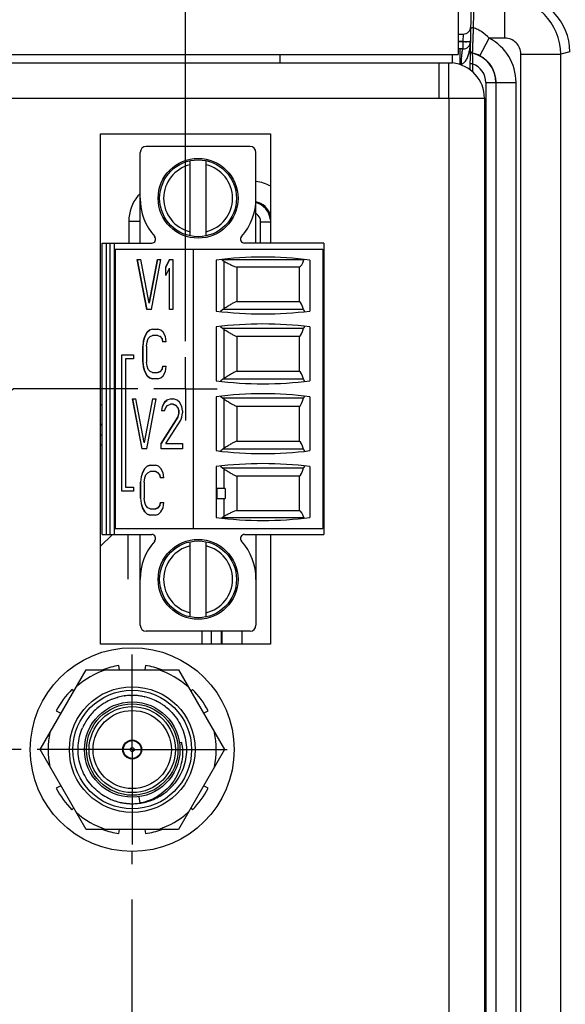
# Model space of a CAD drawing. Header units: inches. Extents: x 0 to 34, y 0 to 22.
# Tile 16 of 41: x 10.5 to 12.7, y 11 to 14.9. Entities that reach past the tile are written whole.
import ezdxf

# ---------------------------------------------------------------- set-up
doc = ezdxf.new("R2010")
doc.units = ezdxf.units.IN
doc.header["$LTSCALE"] = 1.87
doc.header["$MEASUREMENT"] = 0
doc.linetypes.add('CENTER', pattern=[0.6, 0.375, -0.075, 0.075, -0.075])
doc.layers.get('0').update_dxf_attribs({"linetype": 'CONTINUOUS'})
for name, color, linetype in [('02___PRT_ALL_AXES', 7, 'CONTINUOUS'), ('BLUE_GOO', 7, 'CONTINUOUS'), ('DATUMCURVES', 7, 'CONTINUOUS'), ('DIMENSIONS', 7, 'CONTINUOUS')]:
    doc.layers.add(name, color=color, linetype=linetype)
doc.styles.get("Standard").update_dxf_attribs({"font": 'txt', "width": 0.8})
doc.dimstyles.new('DIMSTYLE_1', dxfattribs={"dimtxt": 0.125, "dimasz": 0.18, "dimexe": 0.125, "dimexo": 0.0625, "dimgap": 0.03125, "dimtad": 0, "dimtih": 1, "dimtoh": 1, "dimlfac": 0.5, "dimzin": 4, "dimdsep": 46, "dimtxsty": 'STANDARD', "dimblk": '_FILLED', "dimblk1": '_FILLED', "dimblk2": '_FILLED', "dimcen": 0.09, "dimadec": 0, "dimazin": 0, "dimtp": 0.01, "dimtm": 0.01, "dimtfac": 1, "dimtofl": 0, "dimtmove": 0, "dimatfit": 3, "dimldrblk": '_FILLED', "dimfxl": 1, "dimtolj": 1, "dimtzin": 4, "dimarcsym": 0})

# ---------------------------------------------------------------- blocks, each defined once
blk = doc.blocks.new('*D22')
at = {"layer": 'DIMENSIONS', "color": 2, "linetype": 'CONTINUOUS'}
blk.add_line((10.5306, 12.0439), (3.5815, 12.0439), dxfattribs=at)
at = {"layer": 'DIMENSIONS', "color": 2, "linetype": 'CONTINUOUS', "insert": (3.519, 12.1064), "char_height": 0.125, "width": 1.125, "attachment_point": 3, "line_spacing_factor": 0.9}
blk.add_mtext('1.97{\\Ftxt.shx;\\W1.000000;\\H0.125000; }[50.2]', dxfattribs=at)
blk = doc.blocks.new('_FILLED')
at = {"color": 0, "linetype": 'BYBLOCK'}
blk.add_solid([(0, 0), (-1, 0.174), (-1, -0.174)], dxfattribs=at)
blk = doc.blocks.new('*D26')
at = {"layer": 'DIMENSIONS', "color": 2, "linetype": 'CONTINUOUS'}
for p, q in [((10.4998, 13.4675), (10.3296, 13.3218)), ((10.9908, 13.4675), (10.4998, 13.4675)), ((10.3296, 13.3218), (3.5815, 13.3218))]:
    blk.add_line(p, q, dxfattribs=at)
at = {"layer": 'DIMENSIONS', "color": 2, "linetype": 'CONTINUOUS', "insert": (3.519, 13.3843), "char_height": 0.125, "width": 1.125, "attachment_point": 3, "line_spacing_factor": 0.9}
blk.add_mtext('2.69{\\Ftxt.shx;\\W1.000000;\\H0.125000; }[68.2]', dxfattribs=at)
blk = doc.blocks.new('*D40')
at = {"layer": 'DIMENSIONS', "color": 2, "linetype": 'CONTINUOUS'}
blk.add_line((11.1785, 13.6552), (11.1785, 15.721), dxfattribs=at)
at = {"layer": 'DIMENSIONS', "color": 2, "linetype": 'CONTINUOUS', "insert": (11.116, 15.7835), "char_height": 0.125, "width": 1.125, "attachment_point": 1, "rotation": 90, "line_spacing_factor": 0.9}
blk.add_mtext('3.39{\\Ftxt.shx;\\W1.000000;\\H0.125000; }[86.2]', dxfattribs=at)

msp = doc.modelspace()

# ---------------------------------------------------------------- linework, layer by layer
at = {"color": 7, "linetype": 'CONTINUOUS'}
for p, q in [((12.2535, 15.0035), (12.2535, 14.7875)), ((12.3056, 15.0237), (12.3004, 14.7263)), ((12.3151, 15.0095), (12.3132, 14.8923)), ((12.4378, 14.852), (12.4378, 15.0095)), ((12.2535, 14.8681), (12.2734, 14.8681)), ((12.2734, 14.8681), (12.2724, 14.8392)), ((12.3397, 14.7821), (12.376, 14.852)), ((12.4378, 14.852), (12.376, 14.852)), ((12.2724, 14.8392), (12.2535, 14.8392)), ((12.2535, 14.8381), (12.2723, 14.8381)), ((12.2723, 14.8091), (12.2535, 14.8091)), ((12.2614, 14.7502), (12.2614, 14.8091)), ((12.2724, 14.8392), (12.2723, 14.8381)), ((12.2723, 14.8381), (12.2723, 14.8091)), ((6.5935, 14.7875), (12.2535, 14.7875)), ((12.3096, 14.7929), (12.3096, 14.7921)), ((12.5008, 9.162), (12.5008, 14.789)), ((12.5008, 14.789), (12.6583, 14.789)), ((12.6945, 14.798), (12.6583, 14.789)), ((12.6583, 8.9331), (12.6583, 14.789)), ((12.2614, 14.7502), (12.2613, 14.7463)), ((12.3108, 14.7508), (12.3008, 14.751)), ((12.3108, 14.7508), (12.3102, 14.7184)), ((12.3631, 14.6767), (12.3631, 9.1293)), ((12.3631, 14.6767), (12.4025, 14.6767)), ((12.4025, 14.6767), (12.4025, 9.1687)), ((12.4033, 9.1679), (12.4033, 14.6774)), ((12.4033, 14.6774), (12.482, 14.6774)), ((12.482, 9.1647), (12.482, 14.6774)), ((11.4327, 14.4245), (11.0232, 14.4245)), ((10.9996, 14.0426), (10.9996, 14.4009)), ((11.4563, 14.0426), (11.4563, 14.4009)), ((11.1965, 14.0715), (11.1965, 14.368)), ((11.2594, 14.0715), (11.2594, 14.368)), ((10.9547, 14.1295), (10.9547, 14.0426)), ((10.9547, 14.1295), (10.9996, 14.1295)), ((11.4747, 14.0426), (11.4747, 14.1267)), ((11.4747, 14.1267), (11.5141, 14.1267)), ((10.85, 12.893), (10.85, 14.0426)), ((10.85, 14.0426), (11.0448, 14.0426)), ((10.8657, 14.0426), (10.8657, 12.893)), ((10.8815, 12.893), (10.8815, 14.0426)), ((10.8972, 14.0426), (10.8972, 12.893)), ((11.724, 14.0426), (11.4111, 14.0426)), ((11.724, 14.0426), (11.724, 12.893)), ((10.9012, 14.019), (10.9012, 12.9166)), ((10.9012, 14.019), (11.7201, 14.019)), ((11.2083, 14.019), (11.2083, 12.9166)), ((11.7201, 14.019), (11.7201, 12.9166)), ((10.9875, 13.9777), (11.0251, 13.7809)), ((10.9875, 13.9777), (11.0016, 13.9777)), ((11.0256, 13.7809), (10.9879, 13.9777)), ((11.0345, 13.806), (11.0016, 13.9777)), ((11.0675, 13.9777), (11.0345, 13.806)), ((11.035, 13.806), (11.068, 13.9777)), ((11.044, 13.7809), (11.0816, 13.9777)), ((11.0675, 13.9777), (11.0816, 13.9777)), ((11.1146, 13.9777), (11.1004, 13.9484)), ((11.1009, 13.9484), (11.115, 13.9777)), ((11.1146, 13.9777), (11.1287, 13.9777)), ((11.1287, 13.9777), (11.1287, 13.7809)), ((11.2988, 13.9757), (11.2988, 13.7749)), ((11.645, 13.9764), (11.3228, 13.9764)), ((11.3313, 13.7846), (11.3313, 13.9708)), ((11.6689, 13.9757), (11.6689, 13.7749)), ((11.1004, 13.9149), (11.1004, 13.9484)), ((11.1009, 13.9484), (11.1004, 13.9484)), ((11.1004, 13.9149), (11.1146, 13.9442)), ((11.1009, 13.9159), (11.1009, 13.9484)), ((11.1146, 13.7809), (11.1146, 13.9442)), ((11.115, 13.9442), (11.1146, 13.9442)), ((11.115, 13.7809), (11.115, 13.9442)), ((11.3813, 13.9484), (11.3813, 13.813)), ((11.6269, 13.9484), (11.3813, 13.9484)), ((11.6269, 13.9484), (11.6269, 13.813)), ((11.035, 13.806), (11.0345, 13.806)), ((11.3813, 13.813), (11.6269, 13.813)), ((11.044, 13.7809), (11.0251, 13.7809)), ((11.1287, 13.7809), (11.1146, 13.7809)), ((11.3261, 13.7809), (11.3165, 13.773)), ((11.6442, 13.7809), (11.3261, 13.7809)), ((11.0268, 13.6909), (11.0174, 13.6742)), ((11.0179, 13.6742), (11.0273, 13.6909)), ((11.0363, 13.6993), (11.0268, 13.6909)), ((11.0273, 13.6909), (11.0268, 13.6909)), ((11.0273, 13.6909), (11.0367, 13.6993)), ((11.048, 13.7035), (11.0363, 13.6993)), ((11.0367, 13.6993), (11.0363, 13.6993)), ((11.048, 13.7035), (11.0692, 13.7035)), ((11.081, 13.6993), (11.0692, 13.7035)), ((11.0904, 13.6909), (11.081, 13.6993)), ((11.0998, 13.6742), (11.0904, 13.6909)), ((11.2988, 13.7119), (11.2988, 13.4993)), ((11.3165, 13.7138), (11.3261, 13.7059)), ((11.6442, 13.7059), (11.3261, 13.7059)), ((11.3313, 13.509), (11.3313, 13.7021)), ((11.6689, 13.7119), (11.6689, 13.4993)), ((11.0127, 13.6574), (11.0104, 13.6365)), ((11.0108, 13.6365), (11.0132, 13.6574)), ((11.0174, 13.6742), (11.0127, 13.6574)), ((11.0132, 13.6574), (11.0127, 13.6574)), ((11.0132, 13.6574), (11.0179, 13.6742)), ((11.0179, 13.6742), (11.0174, 13.6742)), ((11.0245, 13.6365), (11.0268, 13.6532)), ((11.0268, 13.6532), (11.0316, 13.6658)), ((11.0316, 13.6658), (11.0386, 13.6742)), ((11.0386, 13.6742), (11.048, 13.6783)), ((11.0697, 13.6783), (11.048, 13.6783)), ((11.0692, 13.6783), (11.0786, 13.6742)), ((11.0786, 13.6742), (11.0857, 13.6658)), ((11.0791, 13.6742), (11.0786, 13.6742)), ((11.0861, 13.6658), (11.0791, 13.6742)), ((11.0857, 13.6658), (11.088, 13.6532)), ((11.0861, 13.6658), (11.0857, 13.6658)), ((11.0885, 13.6532), (11.0861, 13.6658)), ((11.1021, 13.6532), (11.088, 13.6532)), ((11.1021, 13.6532), (11.0998, 13.6742)), ((11.3813, 13.6738), (11.3813, 13.5374)), ((11.6269, 13.6738), (11.3813, 13.6738)), ((11.6269, 13.6738), (11.6269, 13.5374)), ((11.0104, 13.5736), (11.0104, 13.6365)), ((11.0108, 13.6365), (11.0104, 13.6365)), ((11.0108, 13.5736), (11.0108, 13.6365)), ((11.0245, 13.6365), (11.0245, 13.5736)), ((10.9268, 13.0642), (10.9268, 13.6015)), ((10.9268, 13.6015), (10.9737, 13.6015)), ((10.9273, 13.0642), (10.9273, 13.6015)), ((10.9419, 13.5858), (10.9419, 13.0799)), ((10.9737, 13.5858), (10.9419, 13.5858)), ((10.9737, 13.6015), (10.9737, 13.5858)), ((11.0104, 13.5736), (11.0127, 13.5527)), ((11.0108, 13.5736), (11.0104, 13.5736)), ((11.0132, 13.5527), (11.0108, 13.5736)), ((11.0268, 13.5569), (11.0245, 13.5736)), ((11.0127, 13.5527), (11.0174, 13.5359)), ((11.0132, 13.5527), (11.0127, 13.5527)), ((11.0179, 13.5359), (11.0132, 13.5527)), ((11.0174, 13.5359), (11.0268, 13.5192)), ((11.0179, 13.5359), (11.0174, 13.5359)), ((11.0273, 13.5192), (11.0179, 13.5359)), ((11.0316, 13.5443), (11.0268, 13.5569)), ((11.0386, 13.5359), (11.0316, 13.5443)), ((11.048, 13.5317), (11.0386, 13.5359)), ((11.048, 13.5317), (11.0697, 13.5317)), ((11.0786, 13.5359), (11.0692, 13.5317)), ((11.0697, 13.5317), (11.0791, 13.5359)), ((11.0857, 13.5443), (11.0786, 13.5359)), ((11.0791, 13.5359), (11.0786, 13.5359)), ((11.0791, 13.5359), (11.0861, 13.5443)), ((11.088, 13.5569), (11.0857, 13.5443)), ((11.0861, 13.5443), (11.0857, 13.5443)), ((11.0861, 13.5443), (11.0885, 13.5569)), ((11.088, 13.5569), (11.1021, 13.5569)), ((11.0904, 13.5192), (11.0998, 13.5359)), ((11.0998, 13.5359), (11.1021, 13.5569)), ((11.3813, 13.5374), (11.6269, 13.5374)), ((11.0268, 13.5192), (11.0363, 13.5108)), ((11.0273, 13.5192), (11.0268, 13.5192)), ((11.0367, 13.5108), (11.0273, 13.5192)), ((11.0363, 13.5108), (11.048, 13.5066)), ((11.0367, 13.5108), (11.0363, 13.5108)), ((11.0485, 13.5066), (11.0367, 13.5108)), ((11.0692, 13.5066), (11.048, 13.5066)), ((11.0692, 13.5066), (11.081, 13.5108)), ((11.081, 13.5108), (11.0904, 13.5192)), ((11.3261, 13.5053), (11.3165, 13.4974)), ((11.6442, 13.5053), (11.3261, 13.5053)), ((10.9687, 13.4276), (11.0064, 13.2307)), ((10.9687, 13.4276), (10.9829, 13.4276)), ((11.0068, 13.2307), (10.9692, 13.4276)), ((11.0158, 13.2558), (10.9829, 13.4276)), ((11.0487, 13.4276), (11.0158, 13.2558)), ((11.0163, 13.2558), (11.0492, 13.4276)), ((11.0252, 13.2307), (11.0629, 13.4276)), ((11.0487, 13.4276), (11.0629, 13.4276)), ((11.0958, 13.415), (11.0864, 13.3982)), ((11.0869, 13.3982), (11.0963, 13.415)), ((11.1052, 13.4234), (11.0958, 13.415)), ((11.0963, 13.415), (11.0958, 13.415)), ((11.0963, 13.415), (11.1057, 13.4234)), ((11.1217, 13.4276), (11.1052, 13.4234)), ((11.1057, 13.4234), (11.1052, 13.4234)), ((11.1217, 13.4276), (11.1311, 13.4276)), ((11.1452, 13.4234), (11.1311, 13.4276)), ((11.1546, 13.415), (11.1452, 13.4234)), ((11.164, 13.3982), (11.1546, 13.415)), ((11.2988, 13.4363), (11.2988, 13.2237)), ((11.3165, 13.4382), (11.3261, 13.4303)), ((11.6442, 13.4303), (11.3261, 13.4303)), ((11.3313, 13.2335), (11.3313, 13.4266)), ((11.6689, 13.4363), (11.6689, 13.2237)), ((10.85, 13.4052), (10.8435, 13.4052)), ((11.0864, 13.3982), (11.084, 13.3815)), ((11.0958, 13.3815), (11.084, 13.3815)), ((11.0845, 13.3815), (11.0869, 13.3982)), ((11.0869, 13.3982), (11.0864, 13.3982)), ((11.0958, 13.3815), (11.1005, 13.3941)), ((11.1005, 13.3941), (11.1076, 13.4024)), ((11.1076, 13.4024), (11.1193, 13.4066)), ((11.1292, 13.4066), (11.1193, 13.4066)), ((11.1287, 13.4066), (11.1405, 13.4024)), ((11.141, 13.4024), (11.1292, 13.4066)), ((11.1405, 13.4024), (11.1476, 13.3941)), ((11.141, 13.4024), (11.1405, 13.4024)), ((11.148, 13.3941), (11.141, 13.4024)), ((11.1476, 13.3941), (11.1523, 13.3815)), ((11.148, 13.3941), (11.1476, 13.3941)), ((11.1523, 13.3731), (11.1476, 13.3564)), ((11.1527, 13.3815), (11.148, 13.3941)), ((11.148, 13.3564), (11.1527, 13.3731)), ((11.1523, 13.3731), (11.1523, 13.3815)), ((11.1527, 13.3815), (11.1523, 13.3815)), ((11.1527, 13.3731), (11.1523, 13.3731)), ((11.1527, 13.3731), (11.1527, 13.3815)), ((11.1664, 13.3815), (11.164, 13.3982)), ((11.164, 13.3564), (11.1664, 13.3731)), ((11.1664, 13.3815), (11.1664, 13.3731)), ((11.3813, 13.3982), (11.3813, 13.2618)), ((11.6269, 13.3982), (11.3813, 13.3982)), ((11.6269, 13.3982), (11.6269, 13.2618)), ((11.1476, 13.3564), (11.0817, 13.2517)), ((11.0821, 13.2517), (11.148, 13.3564)), ((11.1005, 13.2517), (11.1593, 13.3438)), ((11.148, 13.3564), (11.1476, 13.3564)), ((11.1593, 13.3438), (11.164, 13.3564)), ((10.85, 13.3264), (10.8435, 13.3264)), ((10.85, 13.324), (10.8435, 13.324)), ((10.85, 13.2846), (10.8435, 13.2846)), ((11.0163, 13.2558), (11.0158, 13.2558)), ((11.3813, 13.2618), (11.6269, 13.2618)), ((11.0252, 13.2307), (11.0064, 13.2307)), ((11.0817, 13.2307), (11.0817, 13.2517)), ((11.0821, 13.2517), (11.0817, 13.2517)), ((11.1664, 13.2307), (11.0817, 13.2307)), ((11.0821, 13.2307), (11.0821, 13.2517)), ((11.1005, 13.2517), (11.1664, 13.2517)), ((11.1664, 13.2517), (11.1664, 13.2307)), ((11.3261, 13.2297), (11.3165, 13.2218)), ((11.6442, 13.2297), (11.3261, 13.2297)), ((11.0083, 13.1368), (11.0036, 13.1201)), ((11.0041, 13.1201), (11.0088, 13.1368)), ((11.0177, 13.1536), (11.0083, 13.1368)), ((11.0088, 13.1368), (11.0083, 13.1368)), ((11.0088, 13.1368), (11.0182, 13.1536)), ((11.0271, 13.162), (11.0177, 13.1536)), ((11.0182, 13.1536), (11.0177, 13.1536)), ((11.0182, 13.1536), (11.0276, 13.162)), ((11.0224, 13.1285), (11.0295, 13.1368)), ((11.0389, 13.1661), (11.0271, 13.162)), ((11.0276, 13.162), (11.0271, 13.162)), ((11.0276, 13.162), (11.0394, 13.1661)), ((11.0295, 13.1368), (11.0389, 13.141)), ((11.0389, 13.1661), (11.0601, 13.1661)), ((11.0606, 13.141), (11.0389, 13.141)), ((11.0719, 13.162), (11.0601, 13.1661)), ((11.0601, 13.141), (11.0695, 13.1368)), ((11.07, 13.1368), (11.0606, 13.141)), ((11.0695, 13.1368), (11.0766, 13.1285)), ((11.07, 13.1368), (11.0695, 13.1368)), ((11.077, 13.1285), (11.07, 13.1368)), ((11.0813, 13.1536), (11.0719, 13.162)), ((11.0907, 13.1368), (11.0813, 13.1536)), ((11.093, 13.1159), (11.0907, 13.1368)), ((11.2988, 13.1607), (11.2988, 12.9599)), ((11.3165, 13.1626), (11.3261, 13.1547)), ((11.6442, 13.1547), (11.3261, 13.1547)), ((11.3313, 13.0741), (11.3313, 13.151)), ((11.6689, 13.1607), (11.6689, 12.9599)), ((11.0036, 13.1201), (11.0013, 13.0991)), ((11.0013, 13.0363), (11.0013, 13.0991)), ((11.0017, 13.0991), (11.0013, 13.0991)), ((11.0017, 13.0991), (11.0041, 13.1201)), ((11.0017, 13.0363), (11.0017, 13.0991)), ((11.0041, 13.1201), (11.0036, 13.1201)), ((11.0154, 13.0991), (11.0177, 13.1159)), ((11.0154, 13.0991), (11.0154, 13.0363)), ((11.0177, 13.1159), (11.0224, 13.1285)), ((11.0766, 13.1285), (11.0789, 13.1159)), ((11.077, 13.1285), (11.0766, 13.1285)), ((11.0794, 13.1159), (11.077, 13.1285)), ((11.093, 13.1159), (11.0789, 13.1159)), ((11.3813, 13.1226), (11.3813, 12.9872)), ((11.6269, 13.1226), (11.3813, 13.1226)), ((11.6269, 13.1226), (11.6269, 12.9872)), ((10.9737, 13.0642), (10.9268, 13.0642)), ((10.9419, 13.0799), (10.9737, 13.0799)), ((10.9737, 13.0799), (10.9737, 13.0642)), ((11.2991, 13.0741), (11.2991, 13.0347)), ((11.3342, 13.0741), (11.2991, 13.0741)), ((11.3028, 13.0347), (11.3028, 13.0741)), ((11.3342, 13.0741), (11.3342, 13.0347)), ((11.0013, 13.0363), (11.0036, 13.0154)), ((11.0017, 13.0363), (11.0013, 13.0363)), ((11.0041, 13.0154), (11.0017, 13.0363)), ((11.0177, 13.0196), (11.0154, 13.0363)), ((11.0224, 13.007), (11.0177, 13.0196)), ((11.0789, 13.0196), (11.0766, 13.007)), ((11.077, 13.007), (11.0794, 13.0196)), ((11.0789, 13.0196), (11.093, 13.0196)), ((11.0907, 12.9986), (11.093, 13.0196)), ((11.2991, 13.0347), (11.3342, 13.0347)), ((11.3313, 12.9648), (11.3313, 13.0347)), ((11.0036, 13.0154), (11.0083, 12.9986)), ((11.0041, 13.0154), (11.0036, 13.0154)), ((11.0088, 12.9986), (11.0041, 13.0154)), ((11.0083, 12.9986), (11.0177, 12.9819)), ((11.0088, 12.9986), (11.0083, 12.9986)), ((11.0182, 12.9819), (11.0088, 12.9986)), ((11.0177, 12.9819), (11.0271, 12.9735)), ((11.0182, 12.9819), (11.0177, 12.9819)), ((11.0276, 12.9735), (11.0182, 12.9819)), ((11.0295, 12.9986), (11.0224, 13.007)), ((11.0389, 12.9944), (11.0295, 12.9986)), ((11.0389, 12.9944), (11.0606, 12.9944)), ((11.0695, 12.9986), (11.0601, 12.9944)), ((11.0606, 12.9944), (11.07, 12.9986)), ((11.0766, 13.007), (11.0695, 12.9986)), ((11.07, 12.9986), (11.0695, 12.9986)), ((11.07, 12.9986), (11.077, 13.007)), ((11.0719, 12.9735), (11.0813, 12.9819)), ((11.077, 13.007), (11.0766, 13.007)), ((11.0813, 12.9819), (11.0907, 12.9986)), ((11.3813, 12.9872), (11.6269, 12.9872)), ((11.0271, 12.9735), (11.0389, 12.9693)), ((11.0276, 12.9735), (11.0271, 12.9735)), ((11.0394, 12.9693), (11.0276, 12.9735)), ((11.0601, 12.9693), (11.0389, 12.9693)), ((11.0601, 12.9693), (11.0719, 12.9735)), ((11.645, 12.9592), (11.3228, 12.9592)), ((10.9012, 12.9166), (11.7201, 12.9166)), ((10.85, 12.893), (11.0448, 12.893)), ((10.9996, 12.5347), (10.9996, 12.893)), ((11.1965, 12.5676), (11.1965, 12.8641)), ((11.2594, 12.5676), (11.2594, 12.8641)), ((11.4111, 12.893), (11.724, 12.893)), ((11.4563, 12.893), (11.4563, 12.5347)), ((11.4327, 12.5111), (11.0232, 12.5111)), ((11.2813, 12.4605), (11.2813, 12.5111)), ((11.3207, 12.4605), (11.3207, 12.5111)), ((11.3231, 12.4605), (11.3231, 12.5111)), ((11.4018, 12.4605), (11.4018, 12.5111)), ((10.9182, 12.3589), (10.9155, 12.3758)), ((11.0207, 12.3758), (11.018, 12.3589)), ((10.7375, 12.2745), (10.7305, 12.2815)), ((11.2057, 12.2815), (11.1987, 12.2745)), ((10.6687, 12.1965), (10.6871, 12.1871)), ((11.2492, 12.1871), (11.2675, 12.1965)), ((10.6871, 11.9007), (10.6687, 11.8914)), ((11.2675, 11.8914), (11.2492, 11.9007)), ((10.7305, 11.8063), (10.7375, 11.8133)), ((11.1987, 11.8133), (11.2057, 11.8063)), ((10.9155, 11.7121), (10.9182, 11.7289)), ((11.018, 11.7289), (11.0207, 11.7121))]:
    msp.add_line(p, q, dxfattribs=at)
at = {"color": 3, "linetype": 'CONTINUOUS'}
for p, q in [((11.5515, 14.7545), (11.5515, 14.7875)), ((12.2315, 14.7545), (12.2315, 14.7875)), ((6.1162, 14.7545), (12.2175, 14.7545)), ((12.1775, 14.7545), (12.1775, 14.6145)), ((12.2175, 14.6145), (12.2175, 14.7538)), ((12.2175, 14.7538), (12.2313, 14.7538)), ((5.9762, 14.6145), (12.3575, 14.6145)), ((10.8435, 12.4605), (10.8435, 14.4745)), ((10.8435, 14.4745), (11.5135, 14.4745)), ((11.5135, 14.4745), (11.5135, 14.0426)), ((11.5135, 12.893), (11.5135, 12.4605)), ((11.5135, 12.4605), (10.8435, 12.4605))]:
    msp.add_line(p, q, dxfattribs=at)
at = {"color": 6, "linetype": 'CONTINUOUS'}
for p, q in [((10.9101, 12.2496), (10.9105, 12.2498)), ((10.9105, 12.2498), (10.9108, 12.2499)), ((10.963, 12.2576), (10.9635, 12.2576)), ((10.9643, 12.2576), (10.9646, 12.2577)), ((10.9646, 12.2577), (10.965, 12.2577)), ((11.0171, 12.252), (11.0175, 12.2519)), ((11.0679, 12.233), (11.0682, 12.2328)), ((11.1542, 12.0718), (11.1627, 12.073)), ((11.1359, 11.9115), (11.1356, 11.9112)), ((11.1361, 11.9118), (11.1359, 11.9115)), ((10.9997, 11.8325), (10.9959, 11.8578)), ((11.078, 11.8606), (11.0776, 11.8604)), ((11.0978, 11.874), (11.0974, 11.8737)), ((10.8949, 11.8431), (10.8945, 11.8433)), ((10.9463, 11.8313), (10.9459, 11.8313)), ((10.9468, 11.8312), (10.9463, 11.8313)), ((10.9997, 11.8325), (10.9994, 11.8325))]:
    msp.add_line(p, q, dxfattribs=at)
at = {"color": 7, "linetype": 'CONTINUOUS'}
for centre, radius in [((11.2279, 14.2198), 0.1575), ((11.2279, 14.2198), 0.1516), ((11.2279, 12.7158), 0.1575), ((11.2279, 12.7158), 0.1516), ((10.9681, 12.0439), 0.248), ((10.9681, 12.0439), 0.234)]:
    msp.add_circle(centre, radius, dxfattribs=at)
at = {"color": 6, "linetype": 'CONTINUOUS'}
for radius in [0.1882, 0.1803, 0.1701, 0.1543, 0.0374, 0.0352, 0.00787]:
    msp.add_circle((10.9681, 12.0439), radius, dxfattribs=at)
at = {"color": 7, "linetype": 'CONTINUOUS'}
for centre, radius, start, end in [((12.4378, 14.789), 0.2205, 0.0011, 89.995), ((12.474, 14.798), 0.2205, 0.0041, 90.0099), ((12.2734, 14.8981), 0.03, 270, 359.0001), ((12.2852, 14.6774), 0.1968, 359.9976, 62.5221), ((12.4378, 14.789), 0.063, 0.0035, 90.0053), ((12.2723, 14.8391), 0.03, 269.9996, 359), ((12.1163, 14.8382), 0.1858, 349.1939, 350.9947), ((12.1237, 14.8368), 0.1782, 348.9221, 349.1828), ((12.3117, 14.8026), 0.01, 179.004, 258.0518), ((12.3117, 14.8018), 0.01, 179.0032, 257.707), ((12.2856, 14.678), 0.1173, 62.5481, 78.1839), ((12.2844, 14.6767), 0.1181, 0.0042, 77.6942), ((12.2852, 14.6774), 0.1181, 359.9838, 62.528), ((12.3011, 13.2588), 1.4919, 91.356, 91.5226), ((12.2844, 14.6767), 0.0787, 359.9979, 70.4078), ((12.2261, 14.883), 0.2714, 310.5242, 310.7475), ((11.0232, 14.4009), 0.0236, 90, 180), ((11.4327, 14.4009), 0.0236, 0, 90), ((11.2279, 14.2198), 0.1358, 103.408, 256.592), ((11.2279, 14.2198), 0.1358, 283.408, 76.592), ((11.1122, 14.1295), 0.1575, 140.7949, 179.9943), ((11.1126, 14.1291), 0.158, 136.338, 140.7676), ((11.2279, 14.2198), 0.2283, 180, 221.3984), ((11.2279, 14.2198), 0.2283, 318.6016, 360), ((11.4353, 14.1267), 0.0787, 5.8771, 75.6693), ((11.4382, 14.1296), 0.0787, 15.7693, 77.5506), ((11.4353, 14.1267), 0.0394, 359.997, 57.629), ((11.0448, 14.0584), 0.0157, 270, 41.3984), ((11.4111, 14.0584), 0.0157, 138.6016, 270), ((11.4839, 12.5321), 1.4554, 82.6956, 97.3044), ((11.0414, 13.6349), 0.4425, 50.5036, 50.8432), ((11.4839, 15.2185), 1.4554, 262.6956, 277.3044), ((11.3586, 13.742), 0.0506, 122.689, 129.8809), ((11.4839, 12.2683), 1.4554, 82.6956, 97.3044), ((11.3583, 13.7444), 0.0502, 230.0845, 237.3452), ((11.4839, 14.9429), 1.4554, 262.6956, 277.3044), ((11.3586, 13.4664), 0.0506, 122.689, 129.8809), ((11.4839, 11.9927), 1.4554, 82.6956, 97.3044), ((11.3583, 13.4688), 0.0502, 230.0845, 237.3452), ((11.4839, 14.6673), 1.4554, 262.6956, 277.3044), ((11.3586, 13.1908), 0.0506, 122.689, 129.8809), ((11.4839, 11.7171), 1.4554, 82.6956, 97.3044), ((11.3583, 13.1932), 0.0502, 230.0845, 237.3452), ((11.4839, 14.4035), 1.4554, 262.6956, 277.3044), ((11.0388, 13.3039), 0.4466, 309.1581, 309.4946), ((11.2279, 12.7158), 0.2283, 138.6016, 180), ((11.0448, 12.8772), 0.0157, 318.6016, 90), ((11.4111, 12.8772), 0.0157, 90, 221.3984), ((11.2279, 12.7158), 0.2283, 0, 41.3984), ((11.2279, 12.7158), 0.1358, 103.408, 256.592), ((11.2279, 12.7158), 0.1358, 283.408, 76.592), ((11.0232, 12.5347), 0.0236, 180, 270), ((11.4327, 12.5347), 0.0236, 270, 360), ((10.9681, 12.0439), 0.336, 99, 110.2738), ((10.9681, 12.0439), 0.336, 69.7262, 81), ((10.9681, 12.0439), 0.336, 135, 153), ((10.9681, 12.0439), 0.336, 27, 45), ((10.9681, 12.0439), 0.336, 207, 225), ((10.9681, 12.0439), 0.336, 315, 333), ((10.9681, 12.0439), 0.336, 249.7262, 261), ((10.9681, 12.0439), 0.336, 279, 290.2738)]:
    msp.add_arc(centre, radius, start, end, dxfattribs=at)
at = {"color": 3, "linetype": 'CONTINUOUS'}
msp.add_arc((12.2175, 14.6145), 0.14, 0, 84.3311, dxfattribs=at)
at = {"color": 6, "linetype": 'CONTINUOUS'}
for centre, radius, start, end in [((10.9682, 12.0434), 0.2143, 108.0155, 112.4372), ((10.9681, 12.0438), 0.2139, 105.7499, 108.0149), ((10.968, 12.0442), 0.2134, 105.2627, 105.5295), ((10.9682, 12.0433), 0.2144, 98.5072, 105.2563), ((10.9683, 12.043), 0.2146, 98.2648, 98.5077), ((10.9683, 12.0431), 0.2146, 97.6708, 98.2648), ((10.9682, 12.0431), 0.2145, 96.3984, 97.6708), ((10.9682, 12.0438), 0.2139, 91.3752, 96.4003), ((10.9681, 12.045), 0.2127, 91.0461, 91.2536), ((10.9681, 12.0441), 0.2136, 85.6695, 90.8437), ((10.9681, 12.0437), 0.214, 83.2946, 85.6708), ((10.9681, 12.0437), 0.214, 82.5738, 83.2946), ((10.9682, 12.0443), 0.2134, 77.2399, 82.5758), ((10.9684, 12.0454), 0.2122, 76.9368, 77.235), ((10.9685, 12.0456), 0.2121, 76.7486, 76.9368), ((10.9685, 12.0456), 0.212, 76.4515, 76.6197), ((10.968, 12.044), 0.2137, 69.5081, 76.4418), ((10.9678, 12.0432), 0.2145, 62.1851, 69.5101), ((10.9685, 12.0435), 0.2143, 127.2227, 134.4246), ((10.9684, 12.0436), 0.2142, 125.4958, 127.2218), ((10.9683, 12.0438), 0.214, 125.1108, 125.4955), ((10.9678, 12.0445), 0.2131, 120.1526, 125.1136), ((10.9671, 12.0456), 0.2118, 119.8804, 120.1475), ((10.9671, 12.0458), 0.2117, 119.6691, 119.8804), ((10.9678, 12.0444), 0.2132, 112.7878, 119.659), ((10.9682, 12.0436), 0.2141, 112.4379, 112.7917), ((10.9678, 12.0434), 0.2143, 57.5891, 62.0876), ((10.9677, 12.0433), 0.2145, 54.4494, 57.5897), ((10.9684, 12.0442), 0.2134, 47.7165, 54.4531), ((10.9681, 12.0438), 0.2138, 141.8002, 148.2759), ((10.9687, 12.0434), 0.2146, 140.8554, 141.8031), ((10.9687, 12.0434), 0.2146, 134.4354, 140.8552), ((10.9687, 12.0446), 0.2129, 43.0687, 47.7022), ((10.9682, 12.0439), 0.2139, 149.4387, 156.5255), ((10.9672, 12.0444), 0.2127, 148.8662, 149.4322), ((10.967, 12.0446), 0.2125, 148.2841, 148.8662), ((10.9715, 12.0336), 0.1952, 10.7918, 11.6393), ((10.9705, 12.0335), 0.1962, 8.8357, 10.7909), ((10.9675, 12.0446), 0.2147, 307.3678, 316.0019), ((10.9681, 12.0441), 0.2139, 316.0018, 321.5905), ((10.9673, 12.0428), 0.2124, 232.3254, 235.4513), ((10.9681, 12.044), 0.2138, 235.4699, 244.0098), ((10.9682, 12.0435), 0.2134, 293.1504, 300.8413), ((10.9678, 12.0443), 0.2142, 300.9492, 307.2311), ((10.9684, 12.0448), 0.2147, 244.0053, 249.8461), ((10.9683, 12.0444), 0.2143, 249.9677, 253.5236), ((10.9683, 12.0444), 0.2142, 253.5234, 258.4566), ((10.9681, 12.0438), 0.2136, 258.459, 258.9148), ((10.968, 12.0429), 0.2127, 258.9117, 264.0369), ((10.968, 12.0436), 0.2134, 264.2903, 269.7181), ((10.968, 12.0452), 0.215, 269.7119, 270.1774), ((10.968, 12.0456), 0.2154, 270.178, 272.7363), ((10.968, 12.0453), 0.2151, 272.734, 278.3771), ((10.9577, 12.0402), 0.2118, 281.428, 281.8652), ((10.9681, 12.0441), 0.2139, 278.5818, 282.6308), ((10.9577, 12.0403), 0.212, 281.8652, 282.0689), ((10.968, 12.0446), 0.2144, 282.6301, 285.5844), ((10.9682, 12.0438), 0.2136, 285.5811, 292.9492), ((10.9689, 12.0421), 0.2117, 292.9603, 293.1379)]:
    msp.add_arc(centre, radius, start, end, dxfattribs=at)
at = {"color": 7, "linetype": 'CONTINUOUS'}
for centre, major_axis, start_param, end_param in [((11.6245, 14.0662), (0, 0.1181), -3.066535, -2.435448), ((11.6559, 13.9284), (0, 0.063), 0.660766, 0.706144), ((11.6222, 13.6961), (0, 0.1181), -0.770746, -0.148776), ((11.6559, 13.8261), (0, 0.063), -3.912338, -3.696848), ((11.6222, 13.7906), (0, 0.1181), -2.992816, -2.370847), ((11.6559, 13.6607), (0, 0.063), 0.555255, 0.770746), ((11.6222, 13.4206), (0, 0.1181), -0.770746, -0.148776), ((11.6559, 13.5505), (0, 0.063), -3.912338, -3.696848), ((11.6222, 13.515), (0, 0.1181), -2.992816, -2.370847), ((11.6559, 13.3851), (0, 0.063), 0.555255, 0.770746), ((11.6222, 13.145), (0, 0.1181), -0.770746, -0.148776), ((11.6559, 13.2749), (0, 0.063), -3.912338, -3.696848), ((11.6222, 13.2395), (0, 0.1181), -2.992816, -2.370847), ((11.6559, 13.1095), (0, 0.063), 0.555255, 0.770746), ((11.6245, 12.8694), (0, 0.1181), -0.706144, -0.075058), ((11.6559, 13.0072), (0, 0.063), -3.847737, -3.802359)]:
    msp.add_ellipse(centre, major_axis=major_axis, ratio=0.266667, start_param=start_param, end_param=end_param, dxfattribs=at)
for points, knots in [([(12.3132, 14.8923), (12.312, 14.8923), (12.3101, 14.8923), (12.3077, 14.892), (12.3062, 14.8917), (12.305, 14.8913), (12.3039, 14.8909), (12.3032, 14.8903), (12.3032, 14.8899)], [0, 0, 0, 0, 0.358577, 0.52172, 0.666456, 0.788196, 0.88395, 1, 1, 1, 1]), ([(12.3132, 14.8923), (12.313, 14.8864), (12.3126, 14.8746), (12.312, 14.8572), (12.3113, 14.8405), (12.3108, 14.8274), (12.3104, 14.8179), (12.3102, 14.8118), (12.31, 14.8064), (12.3098, 14.8019), (12.3097, 14.7987), (12.3096, 14.7966), (12.3096, 14.7953), (12.3096, 14.7944), (12.3096, 14.7936), (12.3096, 14.7932), (12.3096, 14.7929), (12.3096, 14.7929)], [0, 0, 0, 0, 0.177024, 0.355448, 0.526396, 0.681285, 0.750191, 0.812177, 0.866418, 0.912181, 0.948844, 0.963603, 0.975911, 0.985729, 0.993026, 0.997782, 1, 1, 1, 1]), ([(12.376, 14.852), (12.3673, 14.861), (12.3529, 14.8735), (12.331, 14.886), (12.3193, 14.8906), (12.3132, 14.8923)], [0, 0, 0, 0, 0.50033, 0.750126, 1, 1, 1, 1]), ([(12.2723, 14.8091), (12.2721, 14.8091), (12.2715, 14.8088), (12.271, 14.8079), (12.2704, 14.8065), (12.2698, 14.8045), (12.2692, 14.8021), (12.2684, 14.7978), (12.2676, 14.7914), (12.2668, 14.7826), (12.266, 14.7688), (12.2658, 14.7578), (12.2657, 14.7503)], [0, 0, 0, 0, 0.011633, 0.029209, 0.054694, 0.088523, 0.130653, 0.180829, 0.303648, 0.452766, 0.622795, 1, 1, 1, 1]), ([(12.2723, 14.8381), (12.2743, 14.838), (12.2781, 14.838), (12.2837, 14.8379), (12.2888, 14.838), (12.2933, 14.838), (12.2965, 14.8381), (12.2987, 14.8382), (12.3, 14.8382), (12.3009, 14.8383), (12.3017, 14.8384), (12.3021, 14.8385), (12.3023, 14.8385), (12.3023, 14.8386)], [0, 0, 0, 0, 0.194684, 0.381864, 0.554389, 0.705633, 0.829811, 0.880227, 0.922196, 0.955334, 0.97935, 0.994107, 1, 1, 1, 1]), ([(12.2724, 14.8392), (12.2743, 14.8392), (12.2781, 14.8391), (12.2837, 14.8391), (12.2888, 14.8391), (12.2933, 14.8391), (12.2965, 14.8392), (12.2987, 14.8393), (12.3, 14.8393), (12.301, 14.8394), (12.3017, 14.8395), (12.3021, 14.8396), (12.3023, 14.8396), (12.3023, 14.8397)], [0, 0, 0, 0, 0.194684, 0.381865, 0.554389, 0.705632, 0.82981, 0.880227, 0.922197, 0.955333, 0.979351, 0.994106, 1, 1, 1, 1]), ([(12.2657, 14.7503), (12.2672, 14.7503), (12.27, 14.7508), (12.2739, 14.7526), (12.2772, 14.7551), (12.2812, 14.759), (12.2852, 14.7645), (12.2891, 14.7717), (12.2922, 14.7792), (12.2957, 14.7894), (12.2976, 14.7973), (12.2986, 14.8026)], [0, 0, 0, 0, 0.065416, 0.129891, 0.193562, 0.256653, 0.38166, 0.505922, 0.629765, 0.75335, 1, 1, 1, 1]), ([(12.3096, 14.7921), (12.3096, 14.7909), (12.3098, 14.7772), (12.3101, 14.7634), (12.3108, 14.7508)], [0, 0, 0, 0, 0.08347, 1, 1, 1, 1]), ([(11.3228, 13.9764), (11.3235, 13.9758), (11.3261, 13.9738), (11.329, 13.972), (11.3313, 13.9708)], [0, 0, 0, 0, 0.245799, 1, 1, 1, 1]), ([(11.3313, 13.9708), (11.3362, 13.9682), (11.3456, 13.9632), (11.3589, 13.9565), (11.3705, 13.9513), (11.378, 13.949), (11.3813, 13.9484)], [0, 0, 0, 0, 0.304581, 0.578581, 0.813199, 1, 1, 1, 1]), ([(11.3813, 13.813), (11.3779, 13.8118), (11.3704, 13.8085), (11.3587, 13.8019), (11.3454, 13.7937), (11.3361, 13.7878), (11.3313, 13.7846)], [0, 0, 0, 0, 0.188527, 0.424439, 0.697945, 1, 1, 1, 1]), ([(11.3313, 13.7021), (11.3361, 13.699), (11.3454, 13.693), (11.3587, 13.6848), (11.3704, 13.6783), (11.3779, 13.6749), (11.3813, 13.6738)], [0, 0, 0, 0, 0.302059, 0.575569, 0.811478, 1, 1, 1, 1]), ([(11.3813, 13.5374), (11.3779, 13.5363), (11.3704, 13.5329), (11.3587, 13.5264), (11.3454, 13.5182), (11.3361, 13.5122), (11.3313, 13.509)], [0, 0, 0, 0, 0.188527, 0.424439, 0.697945, 1, 1, 1, 1]), ([(11.3313, 13.4266), (11.3361, 13.4234), (11.3454, 13.4174), (11.3587, 13.4092), (11.3704, 13.4027), (11.3779, 13.3993), (11.3813, 13.3982)], [0, 0, 0, 0, 0.302059, 0.575569, 0.811478, 1, 1, 1, 1]), ([(11.3813, 13.2618), (11.3779, 13.2607), (11.3704, 13.2573), (11.3587, 13.2508), (11.3454, 13.2426), (11.3361, 13.2366), (11.3313, 13.2335)], [0, 0, 0, 0, 0.188527, 0.424439, 0.697945, 1, 1, 1, 1]), ([(11.3313, 13.151), (11.3361, 13.1478), (11.3454, 13.1418), (11.3587, 13.1337), (11.3704, 13.1271), (11.3779, 13.1238), (11.3813, 13.1226)], [0, 0, 0, 0, 0.302059, 0.575569, 0.811478, 1, 1, 1, 1]), ([(11.3813, 12.9872), (11.378, 12.9866), (11.3705, 12.9843), (11.3589, 12.9791), (11.3456, 12.9724), (11.3362, 12.9674), (11.3313, 12.9648)], [0, 0, 0, 0, 0.186806, 0.421427, 0.695423, 1, 1, 1, 1]), ([(11.3313, 12.9648), (11.3305, 12.9644), (11.3276, 12.9628), (11.3248, 12.9608), (11.3228, 12.9592)], [0, 0, 0, 0, 0.254966, 1, 1, 1, 1])]:
    msp.add_open_spline(points, degree=3, knots=knots, dxfattribs=at)
for points in [[(12.2998, 14.8091), (12.3013, 14.8189), (12.3022, 14.8287), (12.3023, 14.8386)], [(11.5144, 14.2673), (11.4967, 14.2771), (11.4766, 14.2835), (11.4565, 14.2859)]]:
    msp.add_open_spline(points, degree=3, dxfattribs=at)
at = {"color": 6, "linetype": 'CONTINUOUS'}
for points, knots in [([(11.1242, 12.19), (11.1328, 12.1807), (11.1485, 12.1607), (11.1662, 12.1271), (11.1778, 12.0908), (11.1828, 12.0531), (11.181, 12.0151), (11.1726, 11.978), (11.1578, 11.943), (11.1439, 11.9217), (11.1361, 11.9118)], [0, 0, 0, 0, 0.124985, 0.24998, 0.374985, 0.499988, 0.624995, 0.750002, 0.874998, 1, 1, 1, 1]), ([(10.8375, 11.8747), (10.8282, 11.8819), (10.8107, 11.8979), (10.7888, 11.9258), (10.7718, 11.9569), (10.7601, 11.9904), (10.7542, 12.0254), (10.7541, 12.0609), (10.7597, 12.0959), (10.7673, 12.1183), (10.772, 12.1291)], [0, 0, 0, 0, 0.124988, 0.24999, 0.374999, 0.500006, 0.625003, 0.750007, 0.875006, 1, 1, 1, 1]), ([(11.1644, 12.0636), (11.1677, 12.0422), (11.1673, 11.9926), (11.1381, 11.9189), (11.0789, 11.8599), (11.0275, 11.8385), (11.002, 11.833)], [0, 0, 0, 0, 0.217336, 0.487597, 0.757859, 1, 1, 1, 1])]:
    msp.add_open_spline(points, degree=3, knots=knots, dxfattribs=at)
at = {"layer": '02___PRT_ALL_AXES', "color": 3, "linetype": 'CONTINUOUS'}
for p, q in [((12.2175, 14.6145), (12.2175, 9.1643)), ((12.3575, 14.6145), (12.3575, 9.1643))]:
    msp.add_line(p, q, dxfattribs=at)
at = {"layer": '02___PRT_ALL_AXES', "color": 7, "linetype": 'CENTER'}
for p, q in [((11.1785, 13.4675), (11.1785, 13.5927)), ((11.1785, 13.4675), (11.0533, 13.4675)), ((11.1785, 13.4675), (11.1785, 13.3423)), ((11.1785, 13.4675), (11.3037, 13.4675)), ((10.9681, 12.0439), (10.9681, 12.4189)), ((10.9681, 12.0439), (10.5931, 12.0439)), ((10.9681, 12.0439), (10.9681, 11.6689)), ((10.9681, 12.0439), (11.3431, 12.0439)), ((10.9681, 9.6285), (10.9681, 11.6399))]:
    msp.add_line(p, q, dxfattribs=at)
at = {"layer": '02___PRT_ALL_AXES', "color": 7, "linetype": 'CONTINUOUS'}
for p, q in [((10.6044, 12.0439), (10.7862, 12.3589)), ((10.7862, 12.3589), (11.15, 12.3589)), ((11.15, 12.3589), (11.3318, 12.0439)), ((10.7862, 11.7289), (10.6044, 12.0439)), ((11.3318, 12.0439), (11.15, 11.7289)), ((11.15, 11.7289), (10.7862, 11.7289))]:
    msp.add_line(p, q, dxfattribs=at)
msp.add_circle((10.9681, 12.0439), 0.402, dxfattribs=at)
for start, end in [(108.2744, 131.7256), (48.2744, 71.7256), (168.2744, 191.7256), (348.2744, 11.7256), (228.2744, 251.7256), (288.2744, 311.7256)]:
    msp.add_arc((10.9681, 12.0439), 0.3317, start, end, dxfattribs=at)
at = {"layer": 'BLUE_GOO', "color": 4, "linetype": 'CONTINUOUS'}
msp.add_line((10.9502, 12.893), (10.9502, 12.7165), dxfattribs=at)
at = {"layer": 'DATUMCURVES', "color": 4, "linetype": 'CONTINUOUS'}
for p, q in [((10.8435, 13.2461), (10.85, 13.2461)), ((11.2428, 12.5111), (11.2428, 12.4605))]:
    msp.add_line(p, q, dxfattribs=at)
at = {"layer": 'DATUMCURVES', "color": 2, "linetype": 'CONTINUOUS'}
msp.add_line((10.8435, 12.8469), (10.8897, 12.893), dxfattribs=at)

# ---------------------------------------------------------------- dimensions: what is measured, and where the dimension line sits
at = {"layer": 'DIMENSIONS', "color": 2, "linetype": 'CONTINUOUS'}
for feature_location, offset, dtype, origin, picture, middle in [((11.1785, 13.6552), (0, 2.0658), 1, (4.393, 13.5927), '*D40', (11.1785, 16.346)), ((10.9908, 13.4675), (-7.4093, -0.1457), 0, (11.0533, 8.0951), '*D26', (2.9565, 13.3218)), ((10.5306, 12.0439), (-6.9491, 0), 0, (10.5931, 8.0951), '*D22', (2.9565, 12.0439))]:
    dim = msp.add_ordinate_dim(feature_location=feature_location, offset=offset, dtype=dtype, origin=origin, dimstyle='DIMSTYLE_1', dxfattribs=at)
    dim.commit()
    dim.dimension.update_dxf_attribs({"geometry": picture, "text_midpoint": middle})

doc.saveas('drawing.dxf')
